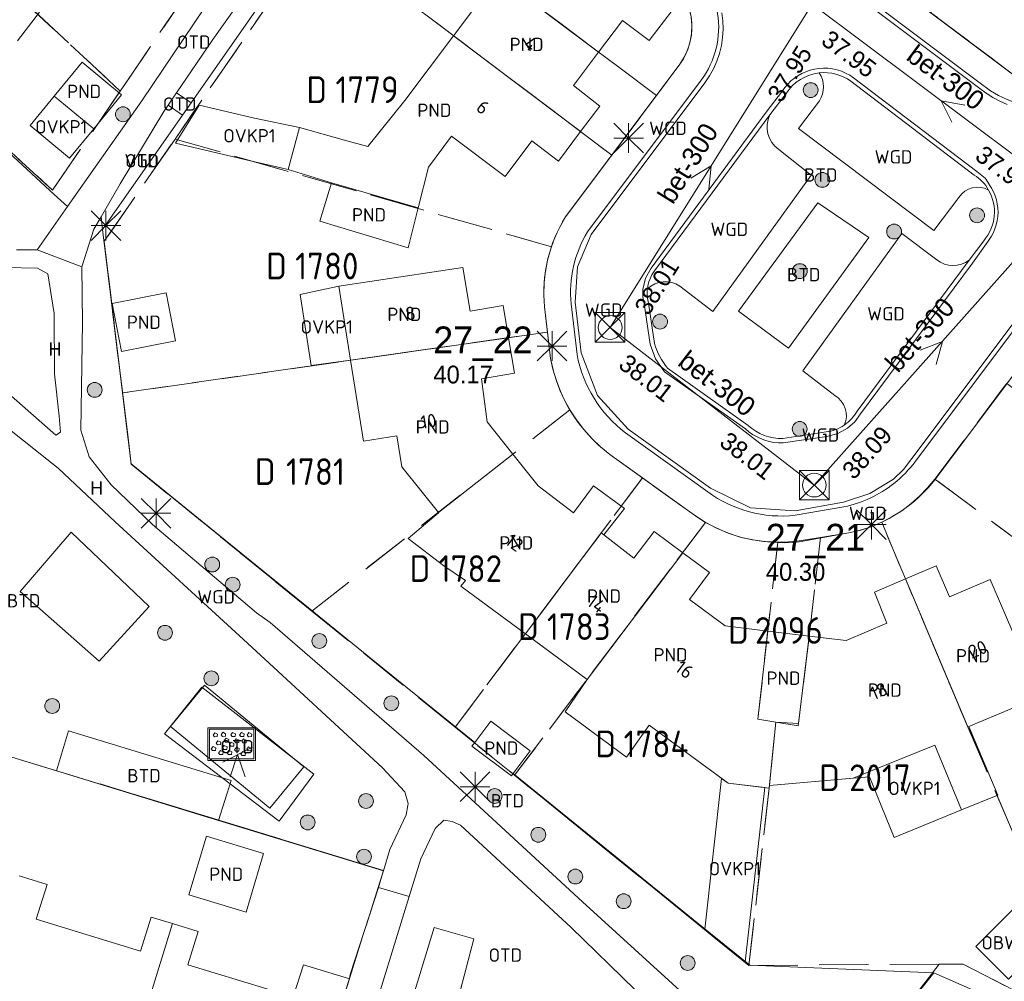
# Model space of a CAD drawing. Header units: metres. Extents: x 207644 to 210135, y 370459 to 373417.
# Tile 64 of 256: x 208688 to 208755, y 371398 to 371463. Entities that reach past the tile are written whole.
import ezdxf
from ezdxf.enums import TextEntityAlignment as Align

# ---------------------------------------------------------------- set-up
doc = ezdxf.new("R2010")
doc.units = ezdxf.units.M
doc.linetypes.add('HIDDEN2', pattern=[4.7625, 3.175, -1.5875])
for name, color, linetype in [('BTD', 7, 'Continuous'), ('CON_BxH300x300mm', 7, 'Continuous'), ('DMM_BxH300x300mm', 7, 'Continuous'), ('GB', 1, 'Continuous'), ('GB07', 1, 'Continuous'), ('GB11', 1, 'Continuous'), ('INV_BxH300x300mm', 7, 'Continuous'), ('KAD_perceelnummer', 212, 'Continuous'), ('KAD_sectie', 212, 'Continuous'), ('KAD_Vastgesteld_Perceel', 212, 'Continuous'), ('KO_INSPECTIE', 7, 'Continuous'), ('NAR', 7, 'Continuous'), ('NLV_inspectieput', 7, 'Continuous'), ('NNR_inspectieput', 7, 'Continuous'), ('NOD_inspectieput', 7, 'Continuous'), ('OBWUP', 7, 'Continuous'), ('OTD', 7, 'Continuous'), ('OVKP1', 7, 'Continuous'), ('PIJL', 7, 'Continuous'), ('PND', 7, 'Continuous'), ('VGO', 7, 'Continuous'), ('WGD', 7, 'Continuous')]:
    doc.layers.add(name, color=color, linetype=linetype)
for name, color, linetype, lineweight in [('GBOR', 7, 'Continuous', 25), ('GIMGMV', 7, 'Continuous', 25), ('GMV', 7, 'Continuous', 25), ('GP1', 7, 'Continuous', 30), ('Q00_Overig_topografisch_object', 7, 'Continuous', 0), ('Q21_lantaarnpaal', 1, 'Continuous', 0), ('Q26_boom', 72, 'Continuous', 0), ('Q28_rioolput', 153, 'Continuous', 0), ('Q34_speelwerktuig', 3, 'Continuous', 0), ('Q84_zandbak-NGDW', 3, 'Continuous', 0)]:
    doc.layers.add(name, color=color, linetype=linetype, lineweight=lineweight)
doc.styles.add('ISO', font='isocpeur.ttf', dxfattribs={"height": 1})
doc.styles.add('ISOCP', font='ISOCP.shx', dxfattribs={"height": 1.8})

# ---------------------------------------------------------------- blocks, each defined once
blk = doc.blocks.new('ACMAP_ANN_TEMPLATE_Vastgesteld_Perceelnummer')
at = {"layer": 'KAD_perceelnummer', "style": 'ISOCP'}
blk.add_attdef('Perceelnummer', text='', height=1.8, dxfattribs=at).set_placement((0, 0), align=Align.MIDDLE)
at = {"layer": 'KAD_sectie', "style": 'ISOCP'}
blk.add_attdef('sectie', text='', height=1.8, dxfattribs=at).set_placement((-2.7, 0), align=Align.MIDDLE_RIGHT)
blk = doc.blocks.new('Q84')
for points in [[(-1.6, -1.1), (1.6, -1.1), (1.6, 1.1), (-1.6, 1.1), (-1.6, -1.1)], [(-1.5, 1), (-1.5, -1), (1.5, -1), (1.5, 1), (-1.5, 1)], [(-1.167, 0.489), (-1.258, 0.594), (-1.136, 0.763), (-0.949, 0.668), (-0.967, 0.498), (-1.167, 0.489)], [(-0.626, 0.519), (-0.717, 0.624), (-0.595, 0.793), (-0.408, 0.698), (-0.426, 0.528), (-0.626, 0.519)], [(0.032, 0.51), (-0.059, 0.615), (0.063, 0.784), (0.25, 0.689), (0.232, 0.519), (0.032, 0.51)], [(0.629, 0.51), (0.538, 0.615), (0.66, 0.784), (0.847, 0.689), (0.829, 0.519), (0.629, 0.51)], [(1.136, 0.494), (1.045, 0.599), (1.167, 0.768), (1.354, 0.673), (1.336, 0.503), (1.136, 0.494)], [(-0.954, -0.048), (-1.045, 0.057), (-0.923, 0.226), (-0.736, 0.131), (-0.754, -0.039), (-0.954, -0.048)], [(-0.408, 0.123), (-0.499, 0.228), (-0.377, 0.397), (-0.19, 0.302), (-0.208, 0.132), (-0.408, 0.123)], [(-0.065, -0.152), (-0.156, -0.047), (-0.034, 0.122), (0.153, 0.027), (0.135, -0.143), (-0.065, -0.152)], [(0.278, 0.086), (0.187, 0.191), (0.309, 0.36), (0.496, 0.265), (0.478, 0.095), (0.278, 0.086)], [(0.769, 0.08), (0.678, 0.185), (0.8, 0.354), (0.987, 0.259), (0.969, 0.089), (0.769, 0.08)], [(-1.29, -0.439), (-1.381, -0.334), (-1.259, -0.165), (-1.072, -0.26), (-1.09, -0.43), (-1.29, -0.439)], [(-0.79, -0.714), (-0.881, -0.609), (-0.759, -0.44), (-0.572, -0.535), (-0.59, -0.705), (-0.79, -0.714)], [(-0.529, -0.37), (-0.62, -0.265), (-0.498, -0.096), (-0.311, -0.191), (-0.329, -0.361), (-0.529, -0.37)], [(-0.214, -0.708), (-0.305, -0.603), (-0.183, -0.434), (0.004, -0.529), (-0.014, -0.699), (-0.214, -0.708)], [(0.285, -0.487), (0.194, -0.382), (0.316, -0.213), (0.503, -0.308), (0.485, -0.478), (0.285, -0.487)], [(0.717, -0.778), (0.626, -0.673), (0.748, -0.504), (0.935, -0.599), (0.917, -0.769), (0.717, -0.778)], [(1.105, -0.455), (1.014, -0.35), (1.136, -0.181), (1.323, -0.276), (1.305, -0.446), (1.105, -0.455)]]:
    blk.add_lwpolyline(points)
blk = doc.blocks.new('Q21')
for p, q in [((-1, 1), (0, 0)), ((0, 1), (0, 0)), ((0, 0), (1, 1)), ((-1, 0), (0, 0)), ((-1, -1), (0, 0)), ((0, 0), (1, 0)), ((0, 0), (0, -1)), ((0, 0), (1, -1))]:
    blk.add_line(p, q)
blk = doc.blocks.new('Q28')
at = {"linetype": 'Continuous'}
for p, q in [((-1, -1), (1, 1)), ((-1, 1), (1, -1))]:
    blk.add_line(p, q, dxfattribs=at)
blk.add_lwpolyline([(1, 1), (1, -1), (-1, -1), (-1, 1)], close=True)
blk = doc.blocks.new('Q34')
for p, q in [((-1, -0.5), (1, 0.5)), ((-0.5, -1.5), (0, 0)), ((0, 0), (0.5, -1.5))]:
    blk.add_line(p, q)
blk = doc.blocks.new('Q26')
blk.add_hatch(color=256).paths.add_polyline_path([(-0.452, -0.01, 1), (0.548, -0.01, 1)])
blk.add_circle((0.048, -0.01), 0.5)

msp = doc.modelspace()

# ---------------------------------------------------------------- linework, layer by layer
at = {"layer": 'CON_BxH300x300mm', "color": 253, "linetype": 'Continuous', "lineweight": 13}
for points in [[(208727.98, 371442.36), (208741.61, 371464.18)], [(208759.03, 371451.12), (208741.61, 371464.18)], [(208759.03, 371451.12), (208741.75, 371431.73)], [(208741.75, 371431.73), (208727.98, 371442.36)]]:
    msp.add_lwpolyline(points, dxfattribs=at)
at = {"layer": 'GB', "color": 253, "linetype": 'Continuous', "lineweight": 13}
for points in [[(208717.418, 371462.04), (208720.412, 371466.033)], [(208732.16, 371463.747), (208730.605, 371461.724)], [(208728.805, 371463.074), (208727.202, 371460.937)], [(208730.605, 371461.724), (208728.805, 371463.074)], [(208714.138, 371457.667), (208717.418, 371462.04)], [(208727.202, 371460.937), (208725.504, 371458.675)], [(208725.504, 371458.675), (208727.274, 371457.285)], [(208727.274, 371457.285), (208725.986, 371455.576)], [(208725.986, 371455.576), (208724.488, 371453.588)], [(208717.284, 371455.261), (208715.719, 371453.184)], [(208720.886, 371452.546), (208717.284, 371455.261)], [(208722.691, 371454.942), (208720.886, 371452.546)], [(208724.488, 371453.588), (208722.691, 371454.942)], [(208715.719, 371453.184), (208715.034, 371450.439)], [(208715.034, 371450.439), (208714.361, 371447.741)], [(208709.671, 371445.157), (208718.034, 371446.417)], [(208718.034, 371446.417), (208718.54, 371443.46)], [(208718.54, 371443.46), (208720.758, 371443.84)], [(208720.758, 371443.84), (208721.129, 371441.672)], [(208721.129, 371441.672), (208721.537, 371439.289)], [(208711.343, 371434.691), (208710.471, 371440.148)], [(208721.537, 371439.289), (208719.309, 371438.908)], [(208719.309, 371438.908), (208719.678, 371435.993)], [(208719.678, 371435.993), (208721.416, 371433.81)], [(208713.589, 371435.045), (208711.343, 371434.691)], [(208713.917, 371432.954), (208713.589, 371435.045)], [(208723.114, 371431.676), (208721.416, 371433.81)], [(208716.39, 371429.892), (208713.917, 371432.954)], [(208725.498, 371429.873), (208723.114, 371431.676)], [(208726.856, 371431.675), (208725.498, 371429.873)], [(208728.936, 371430.151), (208726.856, 371431.675)], [(208716.407, 371429.871), (208716.39, 371429.892)], [(208727.562, 371428.369), (208728.936, 371430.151)], [(208727.562, 371428.369), (208729.582, 371426.812)], [(208729.582, 371426.812), (208730.948, 371428.6)], [(208730.948, 371428.6), (208732.871, 371427.175)], [(208732.871, 371427.175), (208734.687, 371425.829)], [(208747.898, 371425.401), (208749.975, 371426.282)], [(208749.975, 371426.282), (208750.861, 371424.194)], [(208734.687, 371425.829), (208733.341, 371424.013)], [(208717.902, 371424.917), (208718.211, 371425.293)], [(208722.26, 371421.705), (208717.902, 371424.917)], [(208745.821, 371424.52), (208747.898, 371425.401)], [(208750.861, 371424.194), (208753.616, 371425.363)], [(208753.616, 371425.363), (208757.02, 371417.466)], [(208746.648, 371422.414), (208745.821, 371424.52)], [(208733.341, 371424.013), (208735.739, 371422.235)], [(208735.739, 371422.235), (208738.617, 371421.886)], [(208743.891, 371421.247), (208746.648, 371422.414)], [(208726.437, 371418.626), (208722.26, 371421.705)], [(208738.617, 371421.886), (208741.405, 371421.548)], [(208741.405, 371421.548), (208743.891, 371421.247)], [(208757.02, 371417.466), (208752.175, 371415.45)], [(208735.936, 371411.625), (208730.609, 371415.551)], [(208752.175, 371415.45), (208754.141, 371410.83)], [(208738.873, 371412.896), (208738.728, 371411.463)], [(208738.711, 371411.296), (208735.936, 371411.625)], [(208744.382, 371411.958), (208738.728, 371411.463)], [(208738.728, 371411.463), (208738.711, 371411.296)], [(208754.141, 371410.83), (208751.673, 371409.822)], [(208688.107, 371405.378), (208689.992, 371404.79)], [(208689.992, 371404.79), (208689.262, 371402.448)], [(208689.262, 371402.448), (208696.291, 371400.294)], [(208696.291, 371400.294), (208697.014, 371402.598)], [(208697.014, 371402.598), (208698.45, 371402.161)], [(208698.45, 371402.161), (208700.191, 371401.63)], [(208700.191, 371401.63), (208699.478, 371399.372)], [(208714.321, 371396.065), (208716.098, 371401.901)], [(208718.78, 371401.135), (208717.223, 371395.184)], [(208699.478, 371399.372), (208706.606, 371397.209)], [(208706.606, 371397.209), (208707.298, 371399.382)], [(208709.673, 371396.184), (208710.385, 371398.437)], [(208709.732, 371398.637), (208710.385, 371398.437)]]:
    msp.add_lwpolyline(points, dxfattribs=at)
at = {"layer": 'GB07', "color": 253, "linetype": 'Continuous', "lineweight": 13}
for points in [[(208727.202, 371460.937), (208720.412, 371466.033)], [(208725.986, 371455.576), (208717.418, 371462.04)], [(208715.034, 371450.439), (208709.18, 371452.113)], [(208710.471, 371440.148), (208721.129, 371441.672)], [(208716.39, 371429.892), (208721.416, 371433.81)], [(208727.377, 371428.512), (208722.26, 371421.705)], [(208727.562, 371428.369), (208727.377, 371428.512)], [(208732.871, 371427.175), (208726.437, 371418.626)], [(208747.898, 371425.401), (208752.109, 371415.423)], [(208738.617, 371421.886), (208737.949, 371415.95)], [(208741.405, 371421.548), (208740.666, 371415.5)], [(208737.949, 371415.95), (208739.162, 371415.749)], [(208738.873, 371412.896), (208739.162, 371415.749)], [(208740.666, 371415.5), (208739.162, 371415.749)], [(208752.109, 371415.423), (208752.175, 371415.45)], [(208695.26, 371391.797), (208698.45, 371402.161)]]:
    msp.add_lwpolyline(points, dxfattribs=at)
at = {"layer": 'GB11', "color": 253, "linetype": 'Continuous', "lineweight": 13}
for points in [[(208689.488, 371463.629), (208687.991, 371461.693)], [(208690.472, 371457.958), (208692.351, 371460.25)], [(208692.351, 371460.25), (208695.021, 371458.06)], [(208690.472, 371457.958), (208693.142, 371455.769)], [(208695.021, 371458.06), (208693.142, 371455.769)], [(208711.642, 371454.568), (208714.138, 371457.667)], [(208706.256, 371453.024), (208707.021, 371455.84)], [(208707.021, 371455.84), (208710.059, 371454.992)], [(208710.059, 371454.992), (208711.642, 371454.568)], [(208709.18, 371452.113), (208706.256, 371453.024)], [(208708.389, 371449.525), (208709.18, 371452.113)], [(208714.361, 371447.741), (208708.389, 371449.525)], [(208710.471, 371440.148), (208709.671, 371445.157)], [(208694.387, 371443.979), (208698.029, 371444.69)], [(208698.029, 371444.69), (208698.659, 371441.461)], [(208695.018, 371440.75), (208694.387, 371443.979)], [(208698.659, 371441.461), (208695.018, 371440.75)], [(208714.362, 371428.135), (208716.407, 371429.871)], [(208716.768, 371426.278), (208714.362, 371428.135)], [(208718.211, 371425.293), (208716.768, 371426.278)], [(208724.947, 371416.44), (208726.437, 371418.626)], [(208729.084, 371413.383), (208724.947, 371416.44)], [(208718.847, 371414.373), (208719.921, 371415.802)], [(208719.921, 371415.802), (208722.58, 371413.802), (208721.434, 371412.277)], [(208730.609, 371415.551), (208729.084, 371413.383)], [(208721.434, 371412.277), (208721.317, 371412.122), (208718.658, 371414.122), (208718.847, 371414.373)], [(208751.673, 371409.822), (208749.885, 371414.203), (208744.382, 371411.958)], [(208700.744, 371408.047), (208699.559, 371404.087)], [(208704.604, 371406.892), (208700.744, 371408.047)], [(208703.418, 371402.931), (208704.604, 371406.892)], [(208699.559, 371404.087), (208703.418, 371402.931)], [(208716.098, 371401.901), (208718.78, 371401.135)], [(208709.732, 371398.637), (208707.298, 371399.382)]]:
    msp.add_lwpolyline(points, dxfattribs=at)
at = {"layer": 'GBOR', "color": 253, "linetype": 'Continuous', "lineweight": 13}
msp.add_lwpolyline([(208689.319, 371447.608), (208692.332, 371446.454)], dxfattribs=at)
at = {"layer": 'GIMGMV', "color": 253, "linetype": 'Continuous', "lineweight": 13}
msp.add_lwpolyline([(208755.18, 371403.156), (208752.641, 371400.606), (208754.854, 371398.403), (208757.393, 371400.954), (208755.18, 371403.156)], dxfattribs=at)
at = {"layer": 'GMV', "color": 253, "linetype": 'Continuous', "lineweight": 13}
for points in [[(208736.83, 371473.189), (208757.471, 371457.695)], [(208709.393, 371471.365), (208699.709, 371457.509)], [(208752.921, 371458.486), (208735.54, 371471.532)], [(208735.732, 371471.762), (208753.113, 371458.716)], [(208701.177, 371461.797), (208707.714, 371471.014)], [(208696.377, 371457.644), (208704.108, 371469.109)], [(208676.731, 371464.033), (208690.48, 371451.343)], [(208735.524, 371463.586), (208735.586, 371463.035)], [(208735.586, 371463.035), (208735.599, 371462.481)], [(208735.599, 371462.481), (208735.564, 371461.928)], [(208698.734, 371458.19), (208701.177, 371461.797)], [(208735.564, 371461.928), (208735.48, 371461.38)], [(208735.348, 371460.842), (208735.169, 371460.318)], [(208735.48, 371461.38), (208735.348, 371460.842)], [(208724.97, 371449.826), (208732.682, 371460.119)], [(208735.169, 371460.318), (208734.945, 371459.811)], [(208734.945, 371459.811), (208734.677, 371459.326)], [(208740.912, 371459.492), (208740.651, 371459.346)], [(208741.184, 371459.614), (208740.912, 371459.492)], [(208741.466, 371459.712), (208741.184, 371459.614)], [(208741.756, 371459.784), (208741.466, 371459.712)], [(208742.051, 371459.831), (208741.756, 371459.784)], [(208742.361, 371459.851), (208742.051, 371459.831)], [(208742.672, 371459.842), (208742.361, 371459.851)], [(208742.98, 371459.805), (208742.672, 371459.842)], [(208743.284, 371459.739), (208742.98, 371459.805)], [(208743.58, 371459.646), (208743.284, 371459.739)], [(208743.866, 371459.526), (208743.58, 371459.646)], [(208744.141, 371459.379), (208743.866, 371459.526)], [(208726.458, 371448.811), (208734.126, 371459.045)], [(208734.372, 371458.873), (208726.707, 371448.643)], [(208734.677, 371459.326), (208734.372, 371458.873)], [(208739.962, 371458.778), (208739.768, 371458.551)], [(208740.175, 371458.988), (208739.962, 371458.778)], [(208740.405, 371459.177), (208740.175, 371458.988)], [(208740.651, 371459.346), (208740.405, 371459.177)], [(208744.406, 371459.205), (208744.141, 371459.379)], [(208744.224, 371458.966), (208752.543, 371452.646)], [(208752.725, 371452.885), (208744.406, 371459.205)], [(208698.482, 371457.818), (208698.734, 371458.19)], [(208699.709, 371457.509), (208698.734, 371458.19)], [(208739.603, 371458.318), (208738.515, 371456.877)], [(208738.756, 371456.698), (208739.848, 371458.145)], [(208739.768, 371458.551), (208739.603, 371458.318)], [(208753.346, 371458.158), (208752.921, 371458.486)], [(208753.799, 371457.87), (208753.346, 371458.158)], [(208691.369, 371450.523), (208696.377, 371457.644)], [(208698.173, 371457.362), (208698.482, 371457.818)], [(208699.137, 371456.689), (208699.709, 371457.509)], [(208742.103, 371457.649), (208740.681, 371455.781)], [(208754.274, 371457.621), (208753.799, 371457.87)], [(208754.768, 371457.413), (208754.274, 371457.621)], [(208697.876, 371456.923), (208694.93, 371452.045)], [(208698.173, 371457.362), (208697.876, 371456.923)], [(208699.137, 371456.689), (208698.173, 371457.362)], [(208738.515, 371456.877), (208730.737, 371446.363)], [(208699.137, 371456.689), (208693.741, 371448.968)], [(208730.978, 371446.184), (208738.756, 371456.698)], [(208748.334, 371433.525), (208765.588, 371456.508)], [(208765.819, 371456.317), (208748.569, 371433.338)], [(208740.681, 371455.781), (208749.811, 371448.908)], [(208767.207, 371455.17), (208750.011, 371432.261)], [(208741.545, 371452.633), (208739.354, 371454.378)], [(208753.267, 371452.437), (208752.725, 371452.885)], [(208734.901, 371443.436), (208741.545, 371452.633)], [(208753.34, 371452.339), (208753.267, 371452.437)], [(208753.715, 371451.756), (208753.34, 371452.339)], [(208694.93, 371452.045), (208693.637, 371449.818)], [(208753.845, 371451.505), (208753.715, 371451.756)], [(208753.953, 371451.243), (208753.845, 371451.505)], [(208690.48, 371451.343), (208691.369, 371450.523)], [(208741.984, 371450.781), (208736.641, 371443.469)], [(208745.422, 371448.438), (208741.984, 371450.781)], [(208749.811, 371448.908), (208751.512, 371451.138)], [(208754.037, 371450.973), (208753.953, 371451.243)], [(208754.098, 371450.697), (208754.037, 371450.973)], [(208689.319, 371447.608), (208691.369, 371450.523)], [(208754.133, 371450.416), (208754.098, 371450.697)], [(208754.13, 371449.851), (208754.144, 371450.133)], [(208754.144, 371450.133), (208754.133, 371450.416)], [(208693.637, 371449.818), (208693.155, 371448.988)], [(208693.637, 371449.818), (208693.741, 371448.968)], [(208754.028, 371449.295), (208754.091, 371449.571)], [(208754.091, 371449.571), (208754.13, 371449.851)], [(208693.155, 371448.988), (208692.332, 371446.454)], [(208693.741, 371448.968), (208695.456, 371434.921)], [(208753.829, 371448.766), (208753.94, 371449.026)], [(208753.94, 371449.026), (208754.028, 371449.295)], [(208726.707, 371448.643), (208725.783, 371446.443)], [(208740.016, 371440.969), (208745.422, 371448.438)], [(208747.656, 371448.692), (208740.976, 371439.449)], [(208750.007, 371446.92), (208747.656, 371448.692)], [(208752.206, 371446.902), (208753.183, 371448.215)], [(208752.431, 371446.703), (208753.482, 371448.19)], [(208753.482, 371448.19), (208753.696, 371448.516)], [(208753.696, 371448.516), (208753.829, 371448.766)], [(208687.94, 371447.604), (208689.319, 371447.608)], [(208752.206, 371446.902), (208744.64, 371436.73)], [(208689.345, 371446.365), (208687.158, 371446.417)], [(208690.05, 371445.974), (208689.345, 371446.365)], [(208692.332, 371446.454), (208692.383, 371442.699)], [(208725.783, 371446.443), (208725.624, 371444.062)], [(208730.737, 371446.363), (208730.367, 371445.678)], [(208744.865, 371436.531), (208752.431, 371446.703)], [(208690.467, 371443.309), (208690.05, 371445.974)], [(208730.367, 371445.678), (208730.191, 371444.919)], [(208730.191, 371444.919), (208730.183, 371444.432)], [(208732.684, 371445.146), (208734.901, 371443.436)], [(208730.183, 371444.432), (208730.271, 371443.953)], [(208723.963, 371440.27), (208723.557, 371443.755)], [(208725.744, 371440.539), (208725.346, 371443.95)], [(208725.624, 371444.062), (208726.022, 371440.651)], [(208730.271, 371443.953), (208730.675, 371441.245)], [(208730.972, 371441.285), (208730.568, 371443.993)], [(208736.641, 371443.469), (208740.016, 371440.969)], [(208690.485, 371439.229), (208690.467, 371443.309)], [(208692.383, 371442.699), (208692.28, 371435.427)], [(208730.675, 371441.245), (208731.048, 371440.254)], [(208726.022, 371440.651), (208727.124, 371437.774)], [(208731.048, 371440.254), (208731.65, 371439.382)], [(208690.746, 371432.875), (208681.86, 371439.907)], [(208737.298, 371435.756), (208731.847, 371439.608)], [(208690.812, 371436.388), (208690.485, 371439.229)], [(208731.65, 371439.382), (208737.101, 371435.53)], [(208740.976, 371439.449), (208743.126, 371437.776)], [(208687.398, 371437.9), (208690.592, 371435.089)], [(208727.124, 371437.774), (208729.197, 371435.496)], [(208690.89, 371435.293), (208690.812, 371436.388)], [(208744.487, 371436.006), (208744.865, 371436.531)], [(208729.197, 371435.496), (208734.744, 371431.515)], [(208737.101, 371435.53), (208737.329, 371435.336)], [(208743.337, 371435.213), (208743.999, 371435.581)], [(208743.999, 371435.581), (208744.487, 371436.006)], [(208690.592, 371435.089), (208690.89, 371435.293)], [(208692.28, 371435.427), (208692.824, 371433.648)], [(208695.456, 371434.921), (208695.648, 371433.355)], [(208734.566, 371431.273), (208729.019, 371435.254)], [(208737.329, 371435.336), (208737.581, 371435.156)], [(208737.581, 371435.156), (208737.847, 371434.999)], [(208737.847, 371434.999), (208738.126, 371434.865)], [(208738.126, 371434.865), (208738.416, 371434.756)], [(208742.549, 371435.315), (208739.626, 371434.877)], [(208739.647, 371434.577), (208742.605, 371435.02)], [(208742.605, 371435.02), (208743.337, 371435.213)], [(208738.416, 371434.756), (208738.713, 371434.672)], [(208738.713, 371434.672), (208739.017, 371434.614)], [(208739.017, 371434.614), (208739.325, 371434.582)], [(208739.325, 371434.582), (208739.647, 371434.577)], [(208692.824, 371433.648), (208694.327, 371431.758)], [(208733.51, 371429.815), (208727.951, 371433.805)], [(208747.767, 371432.786), (208748.334, 371433.525)], [(208694.584, 371429.255), (208690.746, 371432.875)], [(208695.648, 371433.355), (208695.672, 371433.156)], [(208695.672, 371433.156), (208712.07, 371419.866)], [(208747.099, 371432.137), (208747.767, 371432.786)], [(208750.011, 371432.261), (208749.682, 371431.842)], [(208694.327, 371431.758), (208697.095, 371429.082)], [(208734.744, 371431.515), (208737.45, 371430.199)], [(208745.508, 371431.155), (208747.099, 371432.137)], [(208743.732, 371430.571), (208745.508, 371431.155)], [(208737.45, 371430.199), (208740.452, 371429.994)], [(208740.452, 371429.994), (208743.732, 371430.571)], [(208743.75, 371430.272), (208740.47, 371429.695)], [(208703.518, 371421.065), (208694.584, 371429.255)], [(208697.095, 371429.082), (208704.13, 371423.128)], [(208744.085, 371428.503), (208740.727, 371427.913)], [(208704.13, 371423.128), (208705.04, 371422.469)], [(208705.04, 371422.469), (208715.416, 371413.496)], [(208712.628, 371412.667), (208703.518, 371421.065)], [(208712.07, 371419.866), (208718.847, 371414.373)], [(208700.611, 371418.245), (208698.31, 371415.448)], [(208707.315, 371412.729), (208700.611, 371418.245)], [(208679.941, 371415.732), (208690.639, 371412.461)], [(208691.438, 371415.156), (208690.639, 371412.461)], [(208702.422, 371411.813), (208691.438, 371415.156)], [(208698.31, 371415.448), (208705.014, 371409.932)], [(208715.416, 371413.496), (208726.107, 371403.633)], [(208700.525, 371409.437), (208690.639, 371412.461)], [(208705.014, 371409.932), (208707.315, 371412.729)], [(208714.126, 371411.041), (208712.628, 371412.667)], [(208721.434, 371412.277), (208730.12, 371405.237)], [(208701.563, 371409.12), (208702.422, 371411.813)], [(208714.36, 371410.253), (208714.126, 371411.041)], [(208714.336, 371410.123), (208714.36, 371410.253)], [(208714.222, 371409.493), (208714.336, 371410.123)], [(208701.563, 371409.12), (208700.525, 371409.437)], [(208712.684, 371405.719), (208701.563, 371409.12)], [(208713.125, 371407.157), (208714.222, 371409.493)], [(208716.761, 371409.137), (208716.165, 371408.581)], [(208717.322, 371409.043), (208716.761, 371409.137)], [(208717.881, 371408.8), (208717.322, 371409.043)], [(208716.165, 371408.581), (208715.198, 371406.521)], [(208725.351, 371401.897), (208717.881, 371408.8)], [(208712.684, 371405.719), (208713.125, 371407.157)], [(208715.198, 371406.521), (208714.422, 371403.99)], [(208712.603, 371405.454), (208712.684, 371405.719)], [(208712.341, 371404.599), (208712.603, 371405.454)], [(208730.12, 371405.237), (208733.929, 371402.15)], [(208710.449, 371398.735), (208712.341, 371404.599)], [(208714.422, 371403.99), (208712.341, 371404.599)], [(208712.291, 371397.033), (208714.422, 371403.99)], [(208726.107, 371403.633), (208734.193, 371396.28)], [(208729.637, 371397.708), (208725.351, 371401.897)], [(208733.929, 371402.15), (208737.391, 371399.344)], [(208737.391, 371399.344), (208749.82, 371398.838)], [(208710.385, 371398.437), (208710.449, 371398.735)], [(208749.82, 371398.838), (208742.372, 371389.48)], [(208749.82, 371398.838), (208762.456, 371393.293)]]:
    msp.add_lwpolyline(points, dxfattribs=at)
for points in [[(208732.796, 371467.476, -0.418927), (208734.126, 371459.045)], [(208732.682, 371460.119, 0.407919), (208731.748, 371466.13)], [(208739.848, 371458.145, -0.22523), (208742.084, 371459.533)], [(208742.084, 371459.533, -0.186481), (208744.224, 371458.966)], [(208742.084, 371459.533, -0.297773), (208742.103, 371457.649)], [(208757.891, 371457.38, -0.213025), (208753.113, 371458.716)], [(208738.756, 371456.698, 0.380241), (208739.354, 371454.378)], [(208752.543, 371452.646, -0.119557), (208753.506, 371451.635)], [(208753.506, 371451.635, 0.394665), (208751.512, 371451.138)], [(208753.506, 371451.635, -0.319032), (208753.183, 371448.215)], [(208723.557, 371443.755, -0.166831), (208724.97, 371449.826)], [(208725.346, 371443.95, -0.164184), (208726.458, 371448.811)], [(208752.206, 371446.902, -0.329237), (208750.007, 371446.92)], [(208730.488, 371444.959, -0.135679), (208730.978, 371446.184)], [(208730.488, 371444.959, -0.356531), (208732.684, 371445.146)], [(208730.568, 371443.993, -0.099383), (208730.488, 371444.959)], [(208731.847, 371439.608, -0.092458), (208730.972, 371441.285)], [(208727.951, 371433.805, -0.188014), (208723.963, 371440.27)], [(208729.019, 371435.254, -0.185986), (208725.744, 371440.539)], [(208743.774, 371435.78, 0.393909), (208743.126, 371437.776)], [(208744.64, 371436.73, -0.115646), (208743.774, 371435.78)], [(208739.626, 371434.877, -0.196227), (208737.298, 371435.756)], [(208743.774, 371435.78, -0.121752), (208742.549, 371435.315)], [(208748.569, 371433.338, -0.065712), (208747.117, 371431.838)], [(208747.117, 371431.838, -0.118194), (208743.75, 371430.272)], [(208749.682, 371431.842, -0.170991), (208744.085, 371428.503)], [(208740.47, 371429.695, -0.187031), (208734.566, 371431.273)], [(208740.727, 371427.913, -0.187877), (208733.51, 371429.815)]]:
    msp.add_lwpolyline(points, format="xyb", dxfattribs=at)
at = {"layer": 'GP1', "color": 253, "linetype": 'Continuous', "lineweight": 13}
for points in [[(208688.847, 371455.976), (208690.472, 371457.958)], [(208707.021, 371455.84), (208703.993, 371456.482), (208700.255, 371457.348), (208698.66, 371454.804), (208703.424, 371453.671), (208706.256, 371453.024)], [(208691.517, 371453.787), (208688.847, 371455.976)], [(208693.142, 371455.769), (208691.517, 371453.787)], [(208707.063, 371444.588), (208709.671, 371445.157)], [(208707.802, 371439.789), (208707.063, 371444.588)], [(208710.471, 371440.148), (208707.802, 371439.789)], [(208734.37, 371401.792), (208735.488, 371411.955)], [(208735.488, 371411.955), (208735.936, 371411.625)], [(208735.936, 371411.625), (208738.409, 371411.332)], [(208745.473, 371412.053), (208744.382, 371411.958)], [(208751.673, 371409.822), (208747.134, 371407.97), (208745.473, 371412.053)], [(208738.409, 371411.332), (208737.091, 371399.587)], [(208737.091, 371399.587), (208734.37, 371401.792)]]:
    msp.add_lwpolyline(points, dxfattribs=at)
at = {"layer": 'KAD_Vastgesteld_Perceel', "color": 253, "linetype": 'HIDDEN2', "lineweight": 13}
for points in [[(208674.132, 371477.639), (208679.729, 371483.3), (208699.65, 371465.246), (208694.932, 371458.312), (208674.132, 371477.639)], [(208761.362, 371462.322), (208757.669, 371457.547), (208749.616, 371463.592), (208758.176, 371475.202), (208760.904, 371478.495), (208762.606, 371480.752), (208771.437, 371474.045), (208769.764, 371471.814), (208768.914, 371472.386), (208761.362, 371462.322)], [(208668.248, 371471.888), (208671.436, 371474.912), (208674.132, 371477.639), (208694.932, 371458.312), (208690.365, 371451.626), (208668.248, 371471.888)], [(208731.102, 371458.01), (208728.089, 371453.989), (208708.217, 371468.981), (208710.75, 371472.641), (208709.823, 371473.454), (208713.564, 371477.914), (208715.744, 371476.071), (208711.956, 371471.637), (208714.212, 371469.742), (208714.694, 371470.325), (208731.102, 371458.01)], [(208715.744, 371476.071), (208717.901, 371474.249), (208720.431, 371477.244), (208721.828, 371476.072), (208732.796, 371467.476), (208731.748, 371466.13), (208732.175, 371465.766), (208732.551, 371465.35), (208732.871, 371464.889), (208733.128, 371464.39), (208733.319, 371463.863), (208733.441, 371463.315), (208733.491, 371462.756), (208733.469, 371462.196), (208733.375, 371461.643), (208733.21, 371461.106), (208732.978, 371460.596), (208732.682, 371460.119), (208731.102, 371458.01), (208714.694, 371470.325), (208714.212, 371469.742), (208711.956, 371471.637), (208715.744, 371476.071)], [(208728.089, 371453.989), (208724.97, 371449.826), (208724.6, 371449.18), (208724.28, 371448.507), (208724.014, 371447.812), (208698.624, 371455.072), (208708.217, 371468.981), (208728.089, 371453.989)], [(208695.077, 371437.947), (208693.851, 371448.176), (208698.624, 371455.072), (208724.014, 371447.812), (208723.784, 371447.022), (208723.623, 371446.216), (208723.531, 371445.398), (208723.509, 371444.576), (208723.557, 371443.755), (208723.755, 371442.047), (208695.077, 371437.947)], [(208707.853, 371423.236), (208695.659, 371433.153), (208695.077, 371437.947), (208723.755, 371442.047), (208723.963, 371440.27), (208724.122, 371439.544), (208724.333, 371438.831), (208724.594, 371438.135), (208724.903, 371437.459), (208725.26, 371436.807), (208707.853, 371423.236)], [(208754.735, 371438.593), (208757.743, 371436.305), (208779.76, 371419.673), (208779.707, 371419.604), (208773.275, 371411.138), (208762.387, 371419.277), (208764.104, 371421.564), (208749.889, 371432.142), (208754.735, 371438.593)], [(208717.523, 371415.402), (208707.853, 371423.236), (208725.26, 371436.807), (208725.701, 371436.126), (208726.194, 371435.482), (208726.736, 371434.878), (208727.323, 371434.318), (208727.951, 371433.805), (208730.162, 371432.218), (208717.523, 371415.402)], [(208721.532, 371412.159), (208717.523, 371415.402), (208730.162, 371432.218), (208733.51, 371429.815), (208733.953, 371429.504), (208734.413, 371429.218), (208721.532, 371412.159)], [(208760.881, 371394.84), (208752.067, 371415.523), (208747.897, 371425.403), (208746.296, 371429.227), (208746.987, 371429.586), (208747.647, 371429.999), (208748.271, 371430.465), (208748.855, 371430.979), (208749.396, 371431.54), (208749.889, 371432.142), (208764.104, 371421.564), (208762.387, 371419.277), (208773.275, 371411.138), (208760.881, 371394.84)], [(208734.413, 371429.218), (208735.166, 371428.82), (208735.95, 371428.49), (208736.76, 371428.229), (208737.59, 371428.04), (208738.434, 371427.923), (208739.284, 371427.881), (208737.949, 371415.95), (208739.162, 371415.749), (208738.711, 371411.296), (208737.328, 371399.338), (208721.532, 371412.159), (208734.413, 371429.218)], [(208750.169, 371399.426), (208737.328, 371399.338), (208738.711, 371411.296), (208739.162, 371415.749), (208740.685, 371415.657), (208741.4, 371421.511), (208742.166, 371428.203), (208744.085, 371428.503), (208744.841, 371428.684), (208745.58, 371428.926), (208746.296, 371429.227), (208747.897, 371425.403), (208752.067, 371415.523), (208760.881, 371394.84), (208760.821, 371394.76), (208751.801, 371399.427), (208750.169, 371399.426)], [(208739.284, 371427.881), (208740.005, 371427.902), (208740.723, 371427.978), (208742.166, 371428.203), (208741.4, 371421.511), (208740.685, 371415.657), (208739.162, 371415.749), (208737.949, 371415.95), (208739.284, 371427.881)], [(208796.425, 371392.045), (208796.475, 371392.003), (208784.997, 371377.04), (208830.184, 371338.999), (208803.712, 371324.41), (208744.278, 371391.755), (208750.169, 371399.426), (208751.801, 371399.427), (208760.821, 371394.76), (208760.826, 371394.556), (208768.508, 371390.637), (208771.972, 371387.887), (208783.369, 371402.813), (208784.295, 371402.049), (208784.647, 371401.759), (208796.425, 371392.045)]]:
    msp.add_lwpolyline(points, close=True, dxfattribs=at)
for points in [[(208668.248, 371471.888), (208690.365, 371451.626), (208694.932, 371458.312), (208699.65, 371465.246)], [(208708.217, 371468.981), (208698.624, 371455.072), (208693.851, 371448.176), (208695.077, 371437.947), (208695.659, 371433.153), (208707.853, 371423.236), (208717.523, 371415.402), (208721.532, 371412.159), (208737.328, 371399.338), (208750.169, 371399.426), (208744.278, 371391.755)], [(208710.077, 371397.459), (208712.689, 371405.743), (208679.899, 371415.741), (208680.962, 371419.218), (208681.852, 371422.12), (208663.956, 371427.751), (208660.78, 371431.725), (208659.793, 371432.96), (208664.057, 371436.488), (208670.947, 371442.258), (208667.578, 371446.296), (208664.203, 371450.339), (208659.534, 371455.935), (208655.641, 371460.602), (208655.641, 371460.602), (208659.001, 371463.63)], [(208749.616, 371463.592), (208757.669, 371457.547)], [(208754.735, 371438.593), (208749.889, 371432.142), (208749.396, 371431.54), (208748.855, 371430.979), (208748.271, 371430.465), (208747.647, 371429.999), (208746.987, 371429.586), (208746.296, 371429.227), (208745.58, 371428.926), (208744.841, 371428.684), (208744.085, 371428.503), (208742.166, 371428.203), (208740.723, 371427.978), (208740.005, 371427.902), (208739.284, 371427.881), (208738.434, 371427.923), (208737.59, 371428.04), (208736.76, 371428.229), (208735.95, 371428.49), (208735.166, 371428.82), (208734.413, 371429.218), (208733.953, 371429.504), (208733.51, 371429.815), (208730.162, 371432.218), (208727.951, 371433.805), (208727.323, 371434.318), (208726.736, 371434.878), (208726.194, 371435.482), (208725.701, 371436.126), (208725.26, 371436.807), (208724.903, 371437.459), (208724.594, 371438.135), (208724.333, 371438.831), (208724.122, 371439.544), (208723.963, 371440.27), (208723.755, 371442.047), (208723.557, 371443.755), (208723.509, 371444.576), (208723.531, 371445.398), (208723.623, 371446.216), (208723.784, 371447.022), (208724.014, 371447.812), (208724.28, 371448.507), (208724.6, 371449.18), (208724.97, 371449.826), (208728.089, 371453.989), (208731.102, 371458.01), (208732.682, 371460.119), (208732.978, 371460.596), (208733.21, 371461.106), (208733.375, 371461.643), (208733.469, 371462.196), (208733.491, 371462.756), (208733.441, 371463.315)], [(208661.077, 371378.535), (208667.996, 371400.586), (208670.063, 371399.876), (208670.664, 371401.738), (208675.114, 371400.211), (208676.767, 371405.446), (208676.996, 371406.18), (208678.278, 371410.446), (208679.899, 371415.741), (208679.899, 371415.741), (208712.689, 371405.743), (208710.077, 371397.459)]]:
    msp.add_lwpolyline(points, dxfattribs=at)
at = {"layer": 'NOD_inspectieput', "color": 253, "lineweight": 13}
for centre in [(208727.98, 371442.36), (208741.75, 371431.73)]:
    msp.add_circle(centre, 0.8, dxfattribs=at)
at = {"layer": 'PIJL', "color": 253, "lineweight": 13}
for points in [[(208751.9, 371457.36), (208750.32, 371457.65), (208751.04, 371456.21)], [(208733.42, 371452.43), (208734.79, 371453.27), (208734.64, 371451.67)], [(208748.89, 371440.83), (208750.39, 371441.42), (208749.97, 371439.87)]]:
    msp.add_lwpolyline(points, dxfattribs=at)
at = {"layer": 'Q00_Overig_topografisch_object', "color": 253}
for points in [[(208688.185, 371424.567), (208691.611, 371428.55), (208696.87, 371423.545), (208693.517, 371419.854), (208688.185, 371424.567)], [(208697.911, 371414.967), (208700.441, 371418.111), (208707.981, 371412.238), (208705.653, 371409.074), (208697.911, 371414.967)]]:
    msp.add_lwpolyline(points, dxfattribs=at)

# ---------------------------------------------------------------- block references
at = {"layer": 'KAD_Vastgesteld_Perceel', "color": 253, "linetype": 'HIDDEN2', "lineweight": 13}
ref = msp.add_blockref('ACMAP_ANN_TEMPLATE_Vastgesteld_Perceelnummer', (208711.582, 371458.396), dxfattribs=at)
ref.add_attrib('Perceelnummer', '1779', dxfattribs={"layer": 'KAD_perceelnummer', "lineweight": 13, "height": 1.8, "style": 'ISOCP'}).set_placement((208711.582, 371458.396), align=Align.MIDDLE)
ref.add_attrib('sectie', 'D', dxfattribs={"layer": 'KAD_sectie', "lineweight": 13, "height": 1.8, "style": 'ISOCP'}).set_placement((208708.882, 371458.396), align=Align.MIDDLE_RIGHT)
ref = msp.add_blockref('ACMAP_ANN_TEMPLATE_Vastgesteld_Perceelnummer', (208708.866, 371446.51), dxfattribs=at)
ref.add_attrib('Perceelnummer', '1780', dxfattribs={"layer": 'KAD_perceelnummer', "lineweight": 13, "height": 1.8, "style": 'ISOCP'}).set_placement((208708.866, 371446.51), align=Align.MIDDLE)
ref.add_attrib('sectie', 'D', dxfattribs={"layer": 'KAD_sectie', "lineweight": 13, "height": 1.8, "style": 'ISOCP'}).set_placement((208706.166, 371446.51), align=Align.MIDDLE_RIGHT)
ref = msp.add_blockref('ACMAP_ANN_TEMPLATE_Vastgesteld_Perceelnummer', (208708.103, 371432.642), dxfattribs=at)
ref.add_attrib('Perceelnummer', '1781', dxfattribs={"layer": 'KAD_perceelnummer', "lineweight": 13, "height": 1.8, "style": 'ISOCP'}).set_placement((208708.103, 371432.642), align=Align.MIDDLE)
ref.add_attrib('sectie', 'D', dxfattribs={"layer": 'KAD_sectie', "lineweight": 13, "height": 1.8, "style": 'ISOCP'}).set_placement((208705.403, 371432.642), align=Align.MIDDLE_RIGHT)
ref = msp.add_blockref('ACMAP_ANN_TEMPLATE_Vastgesteld_Perceelnummer', (208718.55, 371426.105), dxfattribs=at)
ref.add_attrib('Perceelnummer', '1782', dxfattribs={"layer": 'KAD_perceelnummer', "lineweight": 13, "height": 1.8, "style": 'ISOCP'}).set_placement((208718.55, 371426.105), align=Align.MIDDLE)
ref.add_attrib('sectie', 'D', dxfattribs={"layer": 'KAD_sectie', "lineweight": 13, "height": 1.8, "style": 'ISOCP'}).set_placement((208715.85, 371426.105), align=Align.MIDDLE_RIGHT)
ref = msp.add_blockref('ACMAP_ANN_TEMPLATE_Vastgesteld_Perceelnummer', (208725.864, 371422.189), dxfattribs=at)
ref.add_attrib('Perceelnummer', '1783', dxfattribs={"layer": 'KAD_perceelnummer', "lineweight": 13, "height": 1.8, "style": 'ISOCP'}).set_placement((208725.864, 371422.189), align=Align.MIDDLE)
ref.add_attrib('sectie', 'D', dxfattribs={"layer": 'KAD_sectie', "lineweight": 13, "height": 1.8, "style": 'ISOCP'}).set_placement((208723.164, 371422.189), align=Align.MIDDLE_RIGHT)
ref = msp.add_blockref('ACMAP_ANN_TEMPLATE_Vastgesteld_Perceelnummer', (208740.033, 371421.93), dxfattribs=at)
ref.add_attrib('Perceelnummer', '2096', dxfattribs={"layer": 'KAD_perceelnummer', "lineweight": 13, "height": 1.8, "style": 'ISOCP'}).set_placement((208740.033, 371421.93), align=Align.MIDDLE)
ref.add_attrib('sectie', 'D', dxfattribs={"layer": 'KAD_sectie', "lineweight": 13, "height": 1.8, "style": 'ISOCP'}).set_placement((208737.333, 371421.93), align=Align.MIDDLE_RIGHT)
ref = msp.add_blockref('ACMAP_ANN_TEMPLATE_Vastgesteld_Perceelnummer', (208731.073, 371414.278), dxfattribs=at)
ref.add_attrib('Perceelnummer', '1784', dxfattribs={"layer": 'KAD_perceelnummer', "lineweight": 13, "height": 1.8, "style": 'ISOCP'}).set_placement((208731.073, 371414.278), align=Align.MIDDLE)
ref.add_attrib('sectie', 'D', dxfattribs={"layer": 'KAD_sectie', "lineweight": 13, "height": 1.8, "style": 'ISOCP'}).set_placement((208728.373, 371414.278), align=Align.MIDDLE_RIGHT)
ref = msp.add_blockref('ACMAP_ANN_TEMPLATE_Vastgesteld_Perceelnummer', (208746.176, 371411.993), dxfattribs=at)
ref.add_attrib('Perceelnummer', '2017', dxfattribs={"layer": 'KAD_perceelnummer', "lineweight": 13, "height": 1.8, "style": 'ISOCP'}).set_placement((208746.176, 371411.993), align=Align.MIDDLE)
ref.add_attrib('sectie', 'D', dxfattribs={"layer": 'KAD_sectie', "lineweight": 13, "height": 1.8, "style": 'ISOCP'}).set_placement((208743.476, 371411.993), align=Align.MIDDLE_RIGHT)
at = {"layer": 'Q21_lantaarnpaal', "color": 253}
for p in [(208729.218, 371455.134), (208693.961, 371449.24), (208724.056, 371441.104), (208697.344, 371429.83), (208745.608, 371429.066), (208718.862, 371411.389)]:
    msp.add_blockref('Q21', p, dxfattribs=at)
at = {"layer": 'Q26_boom', "color": 253}
for p in [(208741.454, 371458.384), (208695.061, 371456.754), (208742.247, 371452.328), (208752.684, 371449.939), (208747.088, 371448.843), (208740.726, 371446.173), (208731.299, 371442.77), (208693.158, 371438.165), (208740.713, 371435.532), (208701.086, 371426.387), (208702.466, 371425.031), (208697.903, 371421.783), (208708.312, 371421.225), (208701.029, 371418.711), (208690.292, 371416.842), (208713.174, 371417.021), (208711.465, 371410.439), (208720.139, 371410.77), (208707.524, 371408.992), (208723.09, 371408.159), (208711.327, 371406.684), (208725.586, 371405.339), (208728.844, 371403.677), (208733.16, 371399.506)]:
    msp.add_blockref('Q26', p, dxfattribs=at)
at = {"layer": 'Q28_rioolput', "color": 253}
for p in [(208727.977, 371442.363), (208741.752, 371431.728)]:
    msp.add_blockref('Q28', p, dxfattribs=at)
at = {"layer": 'Q34_speelwerktuig', "color": 253}
msp.add_blockref('Q34', (208702.85, 371413.552), dxfattribs=at)
at = {"layer": 'Q84_zandbak-NGDW', "color": 253}
msp.add_blockref('Q84', (208702.446, 371414.268), dxfattribs=at)

# ---------------------------------------------------------------- texts
at = {"layer": 'BTD', "color": 253, "linetype": 'Continuous', "lineweight": 13, "style": 'ISO'}
for p in [(208742.185, 371452.647), (208741.032, 371445.926), (208688.413, 371423.932), (208696.531, 371412.133), (208721.05, 371410.443)]:
    msp.add_text('BTD', height=0.9, dxfattribs=at).set_placement(p, align=Align.MIDDLE_CENTER)
at = {"layer": 'DMM_BxH300x300mm', "color": 253, "lineweight": 13}
for rotation, p in [(323.14, (208747.87, 371460.47)), (58.01, (208732.21, 371450.6)), (48.29, (208747.39, 371439.24)), (322.33, (208732.46, 371439.87))]:
    msp.add_text('bet-300', height=1.3, rotation=rotation, dxfattribs=at).set_placement(p)
at = {"layer": 'INV_BxH300x300mm', "color": 253, "lineweight": 13}
for s, rotation, p in [('37.95', 323.14, (208742.13, 371461.54)), ('37.95', 58.01, (208739.53, 371457.46)), ('37.99', 323.14, (208752.51, 371453.76)), ('38.01', 58.01, (208730.57, 371443.1)), ('38.01', 322.33, (208728.46, 371439.71)), ('38.09', 48.29, (208744.42, 371432.03)), ('38.01', 322.33, (208735.27, 371434.46))]:
    msp.add_text(s, height=1.2, rotation=rotation, dxfattribs=at).set_placement(p)
at = {"layer": 'KO_INSPECTIE', "color": 253, "lineweight": 13}
for p in [(208690.1, 371440.46), (208692.91, 371431.09)]:
    msp.add_text('H', height=0.9, dxfattribs=at).set_placement(p)
at = {"layer": 'NAR', "color": 253, "linetype": 'Continuous', "lineweight": 13, "style": 'ISO'}
for s, rotation, p in [('4', 323.1, (208722.611, 371461.484)), ('6', 323, (208719.395, 371457.214)), ('8', 9.7, (208714.507, 371443.313)), ('10', 9.7, (208715.726, 371436.041)), ('12', 323.8, (208721.519, 371427.852)), ('14', 323.5, (208727.056, 371423.71)), ('20', 23, (208752.764, 371420.656)), ('16', 323.5, (208732.991, 371419.293)), ('18', 23, (208746.104, 371417.839))]:
    msp.add_text(s, height=0.9, rotation=rotation, dxfattribs=at).set_placement(p, align=Align.MIDDLE_CENTER)
at = {"layer": 'NLV_inspectieput', "color": 253, "lineweight": 13}
for s, p in [('40.17', (208716.05, 371438.59)), ('40.30', (208738.48, 371425.28))]:
    msp.add_text(s, height=1.2, dxfattribs=at).set_placement(p)
at = {"layer": 'NNR_inspectieput', "color": 253, "lineweight": 13}
for s, p in [('27_22', (208716.05, 371440.63)), ('27_21', (208738.48, 371427.32))]:
    msp.add_text(s, height=1.8, dxfattribs=at).set_placement(p)
at = {"layer": 'OBWUP', "color": 253, "linetype": 'Continuous', "lineweight": 13, "style": 'ISO'}
msp.add_text('OBWUP', height=0.9, dxfattribs=at).set_placement((208755.056, 371400.864), align=Align.MIDDLE_CENTER)
at = {"layer": 'OTD', "color": 253, "linetype": 'Continuous', "lineweight": 13, "style": 'ISO'}
for p in [(208699.89, 371461.608), (208698.941, 371457.436), (208696.387, 371453.606), (208702.813, 371414.088), (208720.91, 371400.033)]:
    msp.add_text('OTD', height=0.9, dxfattribs=at).set_placement(p, align=Align.MIDDLE_CENTER)
at = {"layer": 'OVKP1', "color": 253, "linetype": 'Continuous', "lineweight": 13, "style": 'ISO'}
for p in [(208690.945, 371455.897), (208703.641, 371455.292), (208708.86, 371442.399), (208748.501, 371411.276), (208736.39, 371405.863)]:
    msp.add_text('OVKP1', height=0.9, dxfattribs=at).set_placement(p, align=Align.MIDDLE_CENTER)
at = {"layer": 'PND', "color": 253, "linetype": 'Continuous', "lineweight": 13, "style": 'ISO'}
for p in [(208722.346, 371461.452), (208692.496, 371458.285), (208716.121, 371457.015), (208711.712, 371449.961), (208714.096, 371443.245), (208696.523, 371442.72), (208716.004, 371435.655), (208721.649, 371427.836), (208727.566, 371424.246), (208732.055, 371420.288), (208752.459, 371420.22), (208739.677, 371418.711), (208746.507, 371417.905), (208720.639, 371413.991), (208702.082, 371405.489)]:
    msp.add_text('PND', height=0.9, dxfattribs=at).set_placement(p, align=Align.MIDDLE_CENTER)
at = {"layer": 'VGO', "color": 253, "linetype": 'Continuous', "lineweight": 13, "style": 'ISO'}
msp.add_text('VGO', height=0.9, dxfattribs=at).set_placement((208696.387, 371453.606), align=Align.MIDDLE_CENTER)
at = {"layer": 'WGD', "color": 253, "linetype": 'Continuous', "lineweight": 13, "style": 'ISO'}
for p in [(208731.881, 371455.799), (208747.094, 371453.87), (208736.017, 371448.989), (208727.545, 371443.536), (208746.591, 371443.286), (208742.164, 371435.106), (208745.358, 371429.824), (208701.396, 371424.195)]:
    msp.add_text('WGD', height=0.9, dxfattribs=at).set_placement(p, align=Align.MIDDLE_CENTER)

doc.saveas('drawing.dxf')
